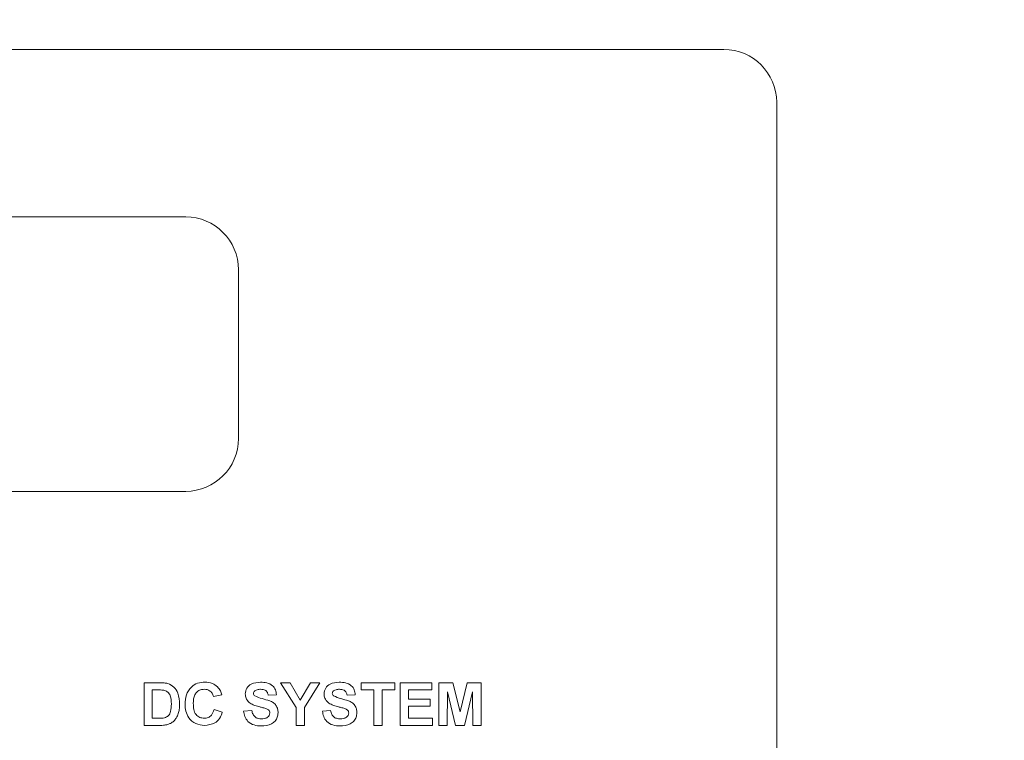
# Paper-space layout '2' of a CAD drawing. Header units: inches. Extents: x 1 to 109, y 1 to 85.
# Tile 48 of 70: x 56.23 to 58.18, y 57.75 to 59.18. Entities that reach past the tile are written whole.
import ezdxf

# ---------------------------------------------------------------- set-up
doc = ezdxf.new("R2010")
doc.units = ezdxf.units.IN
doc.header["$MEASUREMENT"] = 0
doc.styles.add('SLDTEXTSTYLE0', font='GOTHIC.TTF', dxfattribs={"width": 0.913})
doc.styles.get("Standard").update_dxf_attribs({"font": 'GOTHIC.TTF'})
doc.dimstyles.new('SLDDIMSTYLE1', dxfattribs={"dimtxt": 0.625, "dimasz": 0.65, "dimexe": 0, "dimexo": 0.0625, "dimgap": 0.15625, "dimtad": 0, "dimtih": 1, "dimtoh": 1, "dimlfac": 1.2, "dimrnd": 1e-09, "dimzin": 12, "dimdsep": 46, "dimtxsty": 'SLDTEXTSTYLE0', "dimblk1": 'NONE', "dimblk2": 'NONE', "dimsah": 1, "dimcen": 0.09, "dimadec": 0, "dimazin": 3, "dimtfac": 1, "dimtofl": 0, "dimtmove": 0, "dimatfit": 3, "dimldrblk": 'NONE', "dimfxl": 1, "dimfrac": 2, "dimtolj": 1, "dimtzin": 12, "dimarcsym": 0})
doc.dimstyles.new('SLDDIMSTYLE2', dxfattribs={"dimtxt": 0, "dimasz": 0.65, "dimexe": 0, "dimexo": 0.0625, "dimgap": 0, "dimtad": 0, "dimtih": 1, "dimtoh": 1, "dimdec": 0, "dimrnd": 1e-09, "dimzin": 0, "dimdsep": 46, "dimtxsty": 'STANDARD', "dimsah": 1, "dimcen": 0.09, "dimadec": 0, "dimazin": 0, "dimtfac": 0.65, "dimtdec": 0, "dimtofl": 0, "dimtmove": 0, "dimatfit": 3, "dimfxl": 1, "dimfrac": 2, "dimtolj": 1, "dimtzin": 0, "dimarcsym": 0})

# ---------------------------------------------------------------- blocks, each defined once
blk = doc.blocks.new('_D_29')
at = {"color": 1, "linetype": 'Continuous', "lineweight": 0, "ltscale": 5}
for p, q in [((63.524, 65.2151), (63.524, 66.1994)), ((63.524, 65.2151), (64.1117, 64.2309)), ((64.1117, 64.2309), (64.1117, 42.2882))]:
    blk.add_line(p, q, dxfattribs=at)
at = {"color": 1, "linetype": 'Continuous', "lineweight": 0, "ltscale": 5, "insert": (63.2217, 66.1994), "char_height": 0.625, "attachment_point": 1, "rotation": 90, "style": 'SLDTEXTSTYLE0'}
blk.add_mtext('21.76', dxfattribs=at)
blk = doc.blocks.new('_NONE')
blk = doc.blocks.new('_D_30')
at = {"color": 1, "linetype": 'Continuous', "lineweight": 0, "ltscale": 5}
blk.add_line((64.5751, 42.3866), (64.5751, 66.1994), dxfattribs=at)
at = {"color": 1, "linetype": 'Continuous', "lineweight": 0, "ltscale": 5, "insert": (64.2728, 66.1994), "char_height": 0.625, "attachment_point": 1, "rotation": 90, "style": 'SLDTEXTSTYLE0'}
blk.add_mtext('22.31', dxfattribs=at)
blk = doc.blocks.new('_D_31')
at = {"color": 1, "linetype": 'Continuous', "lineweight": 0, "ltscale": 5}
for p, q in [((65.545, 65.2151), (65.545, 66.1994)), ((65.545, 65.2151), (65.0909, 64.2309)), ((65.0909, 64.2309), (65.0909, 63.3928))]:
    blk.add_line(p, q, dxfattribs=at)
at = {"color": 1, "linetype": 'Continuous', "lineweight": 0, "ltscale": 5, "insert": (65.2428, 66.1994), "char_height": 0.625, "attachment_point": 1, "rotation": 90, "style": 'SLDTEXTSTYLE0'}
blk.add_mtext('22.93', dxfattribs=at)

psp = doc.layouts.new('2')

# ---------------------------------------------------------------- linework, layer by layer
at = {"color": 7, "linetype": 'Continuous', "lineweight": 15, "ltscale": 5}
for p, q in [((57.6222, 59.1165), (53.143, 59.1169)), ((57.7264, 54.2306), (57.7264, 59.0123)), ((56.5597, 58.786), (54.1014, 58.786)), ((56.6639, 58.3485), (56.6639, 58.6818)), ((54.1014, 58.2443), (56.5597, 58.2443)), ((56.4775, 57.8666), (56.5084, 57.8666)), ((56.4775, 57.7823), (56.4775, 57.8666)), ((56.7778, 57.8178), (56.7471, 57.8666)), ((56.7471, 57.8666), (56.766, 57.8666)), ((56.766, 57.8666), (56.7859, 57.8319)), ((56.7859, 57.8319), (56.8059, 57.8666)), ((56.8248, 57.8666), (56.794, 57.8177)), ((56.8059, 57.8666), (56.8248, 57.8666)), ((56.9064, 57.8525), (56.9064, 57.8666)), ((56.9064, 57.8666), (56.9723, 57.8666)), ((56.9723, 57.8666), (56.9723, 57.8525)), ((56.9831, 57.7823), (56.9831, 57.8666)), ((56.9831, 57.8666), (57.0458, 57.8666)), ((57.0458, 57.8666), (57.0458, 57.8525)), ((57.0598, 57.8666), (57.0872, 57.8666)), ((57.0598, 57.7823), (57.0598, 57.8666)), ((57.0872, 57.8666), (57.1014, 57.8091)), ((57.1014, 57.8091), (57.1156, 57.8666)), ((57.1156, 57.8666), (57.143, 57.8666)), ((57.143, 57.8666), (57.143, 57.7823)), ((56.5017, 57.8525), (56.4937, 57.8525)), ((56.4937, 57.8525), (56.4937, 57.7964)), ((56.9312, 57.8525), (56.9064, 57.8525)), ((56.9312, 57.7823), (56.9312, 57.8525)), ((56.9723, 57.8525), (56.9474, 57.8525)), ((56.9474, 57.8525), (56.9474, 57.7823)), ((57.0458, 57.8525), (56.9993, 57.8525)), ((56.9993, 57.8525), (56.9993, 57.8342)), ((57.0765, 57.8487), (57.076, 57.7823)), ((57.0924, 57.7823), (57.0765, 57.8487)), ((57.1262, 57.8487), (57.1104, 57.7823)), ((57.1268, 57.7823), (57.1262, 57.8487)), ((56.6309, 57.8428), (56.6147, 57.8396)), ((56.7389, 57.8428), (56.7227, 57.8417)), ((56.8945, 57.8428), (56.8783, 57.8417)), ((56.9993, 57.8342), (57.0425, 57.8342)), ((57.0425, 57.8342), (57.0425, 57.8201)), ((56.6158, 57.8137), (56.632, 57.8083)), ((56.6741, 57.8104), (56.6903, 57.8115)), ((56.7778, 57.7823), (56.7778, 57.8178)), ((56.794, 57.8177), (56.794, 57.7823)), ((56.8297, 57.8104), (56.8459, 57.8115)), ((57.0425, 57.8201), (56.9993, 57.8201)), ((56.9993, 57.8201), (56.9993, 57.7964)), ((56.4937, 57.7964), (56.5071, 57.7964)), ((56.9993, 57.7964), (57.0468, 57.7964)), ((57.0468, 57.7964), (57.0468, 57.7823)), ((56.5093, 57.7823), (56.4775, 57.7823)), ((56.794, 57.7823), (56.7778, 57.7823)), ((56.9474, 57.7823), (56.9312, 57.7823)), ((57.0468, 57.7823), (56.9831, 57.7823)), ((57.076, 57.7823), (57.0598, 57.7823)), ((57.1104, 57.7823), (57.0924, 57.7823)), ((57.143, 57.7823), (57.1268, 57.7823))]:
    psp.add_line(p, q, dxfattribs=at)
at = {"color": 7, "linetype": 'Continuous', "lineweight": 15, "ltscale": 25}
for centre, start, end in [((57.6222, 59.0123), 0.0004, 89.9945), ((56.5597, 58.6818), 0.0004, 90.0004), ((56.5597, 58.3485), 270.0004, 0.0004)]:
    psp.add_arc(centre, 0.1042, start, end, dxfattribs=at)
at = {"color": 7, "linetype": 'Continuous', "lineweight": 15, "ltscale": 5}
for points, knots in [([(56.5084, 57.8666), (56.5114, 57.8666), (56.5168, 57.8665), (56.5221, 57.8655), (56.5244, 57.865)], [0, 0, 0, 0, 0.560211, 1, 1, 1, 1]), ([(56.5244, 57.865), (56.5287, 57.8629), (56.5374, 57.8588), (56.5465, 57.8435), (56.5473, 57.8312), (56.5477, 57.8236)], [0, 0, 0, 0, 0.279069, 0.559343, 1, 1, 1, 1]), ([(56.5585, 57.8243), (56.5589, 57.8305), (56.5597, 57.8428), (56.5691, 57.8579), (56.583, 57.8665), (56.5927, 57.8673), (56.5976, 57.8677)], [0, 0, 0, 0, 0.280692, 0.559621, 0.779537, 1, 1, 1, 1]), ([(56.5976, 57.8677), (56.6027, 57.8673), (56.612, 57.8666), (56.6192, 57.861), (56.6224, 57.8585)], [0, 0, 0, 0, 0.559907, 1, 1, 1, 1]), ([(56.6774, 57.8444), (56.678, 57.8484), (56.6793, 57.8563), (56.6907, 57.8664), (56.7011, 57.8672), (56.7074, 57.8677)], [0, 0, 0, 0, 0.279749, 0.559368, 1, 1, 1, 1]), ([(56.7074, 57.8677), (56.7116, 57.8675), (56.7201, 57.8671), (56.731, 57.8619), (56.7377, 57.8528), (56.7385, 57.8461), (56.7389, 57.8428)], [0, 0, 0, 0, 0.281024, 0.560113, 0.779823, 1, 1, 1, 1]), ([(56.8329, 57.8444), (56.8336, 57.8484), (56.8349, 57.8563), (56.8463, 57.8664), (56.8566, 57.8672), (56.863, 57.8677)], [0, 0, 0, 0, 0.279747, 0.559366, 1, 1, 1, 1]), ([(56.863, 57.8677), (56.8672, 57.8675), (56.8756, 57.8671), (56.8866, 57.8619), (56.8933, 57.8528), (56.8941, 57.8461), (56.8945, 57.8428)], [0, 0, 0, 0, 0.2810283, 0.5601185, 0.7798169, 1, 1, 1, 1]), ([(56.5164, 57.8517), (56.5137, 57.852), (56.5088, 57.8526), (56.5039, 57.8525), (56.5017, 57.8525)], [0, 0, 0, 0, 0.5597407, 1, 1, 1, 1]), ([(56.5315, 57.8244), (56.5314, 57.831), (56.5312, 57.8401), (56.5237, 57.8495), (56.5188, 57.851), (56.5164, 57.8517)], [0, 0, 0, 0, 0.559422, 0.779513, 1, 1, 1, 1]), ([(56.5964, 57.8536), (56.5939, 57.8534), (56.5889, 57.853), (56.5822, 57.8491), (56.5754, 57.8402), (56.575, 57.8316), (56.5747, 57.8255)], [0, 0, 0, 0, 0.187154, 0.37397, 0.560731, 1, 1, 1, 1]), ([(56.6147, 57.8396), (56.614, 57.8418), (56.6125, 57.8463), (56.6075, 57.8508), (56.6019, 57.8533), (56.5983, 57.8535), (56.5964, 57.8536)], [0, 0, 0, 0, 0.279805, 0.559243, 0.779498, 1, 1, 1, 1]), ([(56.6224, 57.8585), (56.6245, 57.8558), (56.6284, 57.8511), (56.6301, 57.8454), (56.6309, 57.8428)], [0, 0, 0, 0, 0.558924, 1, 1, 1, 1]), ([(56.6962, 57.8506), (56.6954, 57.8499), (56.6938, 57.8485), (56.6937, 57.8464), (56.6936, 57.8455)], [0, 0, 0, 0, 0.558784, 1, 1, 1, 1]), ([(56.6936, 57.8455), (56.6937, 57.8444), (56.694, 57.8425), (56.6954, 57.8411), (56.6961, 57.8405)], [0, 0, 0, 0, 0.558476, 1, 1, 1, 1]), ([(56.7076, 57.8536), (56.7053, 57.8536), (56.7013, 57.8534), (56.6978, 57.8515), (56.6962, 57.8506)], [0, 0, 0, 0, 0.56054, 1, 1, 1, 1]), ([(56.7227, 57.8417), (56.7223, 57.8437), (56.7215, 57.8477), (56.7162, 57.8532), (56.7109, 57.8535), (56.7076, 57.8536)], [0, 0, 0, 0, 0.2815302, 0.5603192, 1, 1, 1, 1]), ([(56.8518, 57.8506), (56.8509, 57.8499), (56.8494, 57.8485), (56.8492, 57.8464), (56.8491, 57.8455)], [0, 0, 0, 0, 0.558784, 1, 1, 1, 1]), ([(56.8491, 57.8455), (56.8493, 57.8444), (56.8496, 57.8425), (56.851, 57.8411), (56.8516, 57.8405)], [0, 0, 0, 0, 0.5583946, 1, 1, 1, 1]), ([(56.8632, 57.8536), (56.8609, 57.8536), (56.8569, 57.8534), (56.8533, 57.8515), (56.8518, 57.8506)], [0, 0, 0, 0, 0.5604847, 1, 1, 1, 1]), ([(56.8783, 57.8417), (56.8779, 57.8437), (56.877, 57.8477), (56.8717, 57.8532), (56.8664, 57.8535), (56.8632, 57.8536)], [0, 0, 0, 0, 0.281534, 0.560281, 1, 1, 1, 1]), ([(56.6852, 57.8276), (56.6827, 57.8303), (56.6782, 57.8351), (56.6776, 57.8415), (56.6774, 57.8444)], [0, 0, 0, 0, 0.559268, 1, 1, 1, 1]), ([(56.7044, 57.8193), (56.7006, 57.8203), (56.6937, 57.822), (56.6878, 57.8259), (56.6852, 57.8276)], [0, 0, 0, 0, 0.560754, 1, 1, 1, 1]), ([(56.6961, 57.8405), (56.7009, 57.8386), (56.7105, 57.8347), (56.7232, 57.8321), (56.7327, 57.8276), (56.7383, 57.8221), (56.7418, 57.8149), (56.742, 57.8097), (56.7422, 57.8071)], [0, 0, 0, 0, 0.2494162, 0.5000609, 0.6252057, 0.7501419, 0.8749173, 1, 1, 1, 1]), ([(56.8407, 57.8276), (56.8382, 57.8303), (56.8338, 57.8351), (56.8332, 57.8415), (56.8329, 57.8444)], [0, 0, 0, 0, 0.559273, 1, 1, 1, 1]), ([(56.86, 57.8193), (56.8561, 57.8203), (56.8492, 57.822), (56.8433, 57.8259), (56.8407, 57.8276)], [0, 0, 0, 0, 0.560774, 1, 1, 1, 1]), ([(56.8516, 57.8405), (56.8564, 57.8386), (56.866, 57.8347), (56.8788, 57.8321), (56.8882, 57.8276), (56.8939, 57.8221), (56.8973, 57.8149), (56.8976, 57.8097), (56.8978, 57.8071)], [0, 0, 0, 0, 0.249418, 0.50005, 0.625209, 0.750147, 0.874916, 1, 1, 1, 1]), ([(56.5178, 57.7972), (56.5208, 57.7983), (56.5268, 57.8006), (56.5311, 57.8117), (56.5314, 57.8196), (56.5315, 57.8244)], [0, 0, 0, 0, 0.278181, 0.558021, 1, 1, 1, 1]), ([(56.5477, 57.8236), (56.5477, 57.8202), (56.5475, 57.8142), (56.5459, 57.8083), (56.5452, 57.8057)], [0, 0, 0, 0, 0.560064, 1, 1, 1, 1]), ([(56.597, 57.7823), (56.591, 57.783), (56.5789, 57.7843), (56.5658, 57.7959), (56.5593, 57.8101), (56.5588, 57.8196), (56.5585, 57.8243)], [0, 0, 0, 0, 0.279565, 0.558714, 0.779064, 1, 1, 1, 1]), ([(56.5747, 57.8255), (56.5749, 57.8217), (56.5751, 57.814), (56.579, 57.8036), (56.5872, 57.7973), (56.5933, 57.7967), (56.5963, 57.7964)], [0, 0, 0, 0, 0.281344, 0.560531, 0.78009, 1, 1, 1, 1]), ([(56.5963, 57.7964), (56.599, 57.7966), (56.6043, 57.7972), (56.6123, 57.8031), (56.6145, 57.8096), (56.6158, 57.8137)], [0, 0, 0, 0, 0.2804663, 0.5604608, 1, 1, 1, 1]), ([(56.632, 57.8083), (56.6305, 57.8041), (56.6275, 57.7958), (56.6156, 57.7843), (56.604, 57.7831), (56.597, 57.7823)], [0, 0, 0, 0, 0.28127, 0.561388, 1, 1, 1, 1]), ([(56.7087, 57.7812), (56.7039, 57.7815), (56.6945, 57.782), (56.6826, 57.7888), (56.6761, 57.7994), (56.6748, 57.8068), (56.6741, 57.8104)], [0, 0, 0, 0, 0.28072, 0.559349, 0.779316, 1, 1, 1, 1]), ([(56.6903, 57.8115), (56.6909, 57.809), (56.6921, 57.804), (56.6968, 57.7982), (56.7031, 57.7956), (56.7071, 57.7954), (56.7091, 57.7953)], [0, 0, 0, 0, 0.28058, 0.55915, 0.77924, 1, 1, 1, 1]), ([(56.7181, 57.8157), (56.7155, 57.8164), (56.711, 57.8177), (56.7064, 57.8188), (56.7044, 57.8193)], [0, 0, 0, 0, 0.559981, 1, 1, 1, 1]), ([(56.7422, 57.8071), (56.7419, 57.8041), (56.7412, 57.7982), (56.7365, 57.7904), (56.726, 57.7823), (56.7158, 57.7817), (56.7087, 57.7812)], [0, 0, 0, 0, 0.186972, 0.374004, 0.560972, 1, 1, 1, 1]), ([(56.7091, 57.7953), (56.7112, 57.7954), (56.7155, 57.7956), (56.7211, 57.7978), (56.7252, 57.8019), (56.7257, 57.8053), (56.726, 57.8069)], [0, 0, 0, 0, 0.281213, 0.560999, 0.781105, 1, 1, 1, 1]), ([(56.726, 57.8069), (56.7259, 57.8081), (56.7256, 57.8105), (56.7227, 57.8139), (56.7198, 57.815), (56.7181, 57.8157)], [0, 0, 0, 0, 0.279819, 0.559122, 1, 1, 1, 1]), ([(56.8642, 57.7812), (56.8595, 57.7815), (56.85, 57.782), (56.8381, 57.7888), (56.8316, 57.7994), (56.8303, 57.8068), (56.8297, 57.8104)], [0, 0, 0, 0, 0.28072, 0.559349, 0.779316, 1, 1, 1, 1]), ([(56.8459, 57.8115), (56.8465, 57.809), (56.8477, 57.804), (56.8524, 57.7982), (56.8586, 57.7956), (56.8627, 57.7954), (56.8647, 57.7953)], [0, 0, 0, 0, 0.280596, 0.559148, 0.779275, 1, 1, 1, 1]), ([(56.8736, 57.8157), (56.8711, 57.8164), (56.8666, 57.8177), (56.862, 57.8188), (56.86, 57.8193)], [0, 0, 0, 0, 0.559969, 1, 1, 1, 1]), ([(56.8978, 57.8071), (56.8974, 57.8041), (56.8968, 57.7982), (56.892, 57.7904), (56.8816, 57.7823), (56.8714, 57.7817), (56.8642, 57.7812)], [0, 0, 0, 0, 0.18697, 0.374014, 0.560968, 1, 1, 1, 1]), ([(56.8647, 57.7953), (56.8668, 57.7954), (56.8711, 57.7956), (56.8767, 57.7978), (56.8807, 57.8019), (56.8813, 57.8053), (56.8815, 57.8069)], [0, 0, 0, 0, 0.28124, 0.561016, 0.781113, 1, 1, 1, 1]), ([(56.8815, 57.8069), (56.8814, 57.8081), (56.8812, 57.8105), (56.8782, 57.8139), (56.8754, 57.815), (56.8736, 57.8157)], [0, 0, 0, 0, 0.279799, 0.559084, 1, 1, 1, 1]), ([(56.5071, 57.7964), (56.5091, 57.7964), (56.5127, 57.7964), (56.5163, 57.7969), (56.5178, 57.7972)], [0, 0, 0, 0, 0.560223, 1, 1, 1, 1]), ([(56.5362, 57.7908), (56.5342, 57.7892), (56.5306, 57.7863), (56.5262, 57.7848), (56.5243, 57.7841)], [0, 0, 0, 0, 0.5594362, 1, 1, 1, 1]), ([(56.5452, 57.8057), (56.544, 57.8026), (56.5418, 57.7972), (56.5379, 57.7928), (56.5362, 57.7908)], [0, 0, 0, 0, 0.560017, 1, 1, 1, 1]), ([(56.5243, 57.7841), (56.5215, 57.7835), (56.5166, 57.7824), (56.5116, 57.7823), (56.5093, 57.7823)], [0, 0, 0, 0, 0.5595996, 1, 1, 1, 1])]:
    psp.add_open_spline(points, degree=3, knots=knots, dxfattribs=at)

# ---------------------------------------------------------------- dimensions: what is measured, and where the dimension line sits
at = {"color": 1, "linetype": 'Continuous', "lineweight": 0, "ltscale": 5}
for feature_location, offset, picture, middle in [((64.1117, 42.0382), (-0.5877, 24.1612), '_D_29', (63.524, 67.4923)), ((64.5751, 42.1366), (0, 24.0628), '_D_30', (64.5751, 67.4923)), ((65.0909, 63.1428), (0.4542, 3.0566), '_D_31', (65.545, 67.4923))]:
    dim = psp.add_ordinate_dim(feature_location=feature_location, offset=offset, dtype=1, origin=(45.9817, 42.3499), dimstyle='SLDDIMSTYLE1', dxfattribs=at)
    dim.commit()
    dim.dimension.update_dxf_attribs({"geometry": picture, "text_midpoint": middle})

# ---------------------------------------------------------------- leaders
psp.add_leader([(57.7264, 56.7063), (68.8532, 60.1462), (70.0835, 60.1462)], dimstyle='SLDDIMSTYLE2', dxfattribs=at)

doc.saveas('drawing.dxf')
